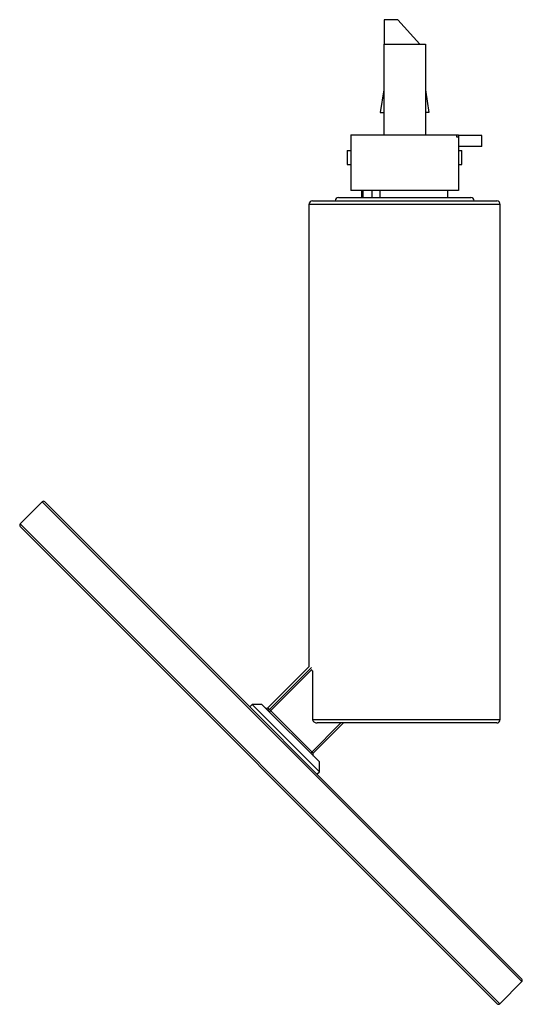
# Paper-space layout '_Derecha' of a CAD drawing. Header units: millimetres. Extents: x -111 to 34, y -81 to 202.
import ezdxf

# ---------------------------------------------------------------- set-up
doc = ezdxf.new("R2010")
doc.units = ezdxf.units.MM

psp = doc.layouts.new('_Derecha')

# ---------------------------------------------------------------- linework, layer by layer
at = {"color": 7, "linetype": 'Continuous', "lineweight": 25}
for p, q in [((-2.1, 202.08), (-5.9, 202.08)), ((-5.9, 202.08), (-5.9, 195)), ((-1.93, 201.99), (-5.9, 201.99)), ((-1.93, 201.99), (4.41, 195)), ((-6, 195), (-6, 169)), ((-6, 195), (6, 195)), ((6, 195), (6, 169)), ((-6, 181.93), (-7, 175.43)), ((6, 181.93), (7, 175.43)), ((-7, 175.43), (-6, 175.43)), ((7, 175.43), (6, 175.43)), ((-15.5, 169), (-15.5, 153)), ((-15.5, 169), (15.5, 169)), ((15.04, 168.32), (15.04, 169)), ((15.5, 168.32), (15.04, 168.32)), ((15.5, 169), (15.5, 153)), ((22.17, 165.62), (22.17, 168.8)), ((-16.5, 164.5), (-16.5, 160.5)), ((-16.5, 164.5), (-15.5, 164.5)), ((15.5, 164.5), (16.5, 164.5)), ((16.5, 160.5), (16.5, 164.5)), ((-16.5, 160.5), (-15.5, 160.5)), ((15.5, 160.5), (16.5, 160.5)), ((15.5, 153), (-15.5, 153)), ((-12.43, 153), (-12.43, 151)), ((-11.93, 151), (-11.93, 153)), ((-9.36, 151), (-9.36, 153)), ((-7.06, 151), (-7.06, 153)), ((12.43, 151), (12.43, 153)), ((-26.5, 150), (26.5, 150)), ((-19, 151), (19, 151)), ((-27.5, 149), (-27.5, 16.13)), ((27.5, 1), (27.5, 149)), ((-104.18, 63.56), (-110.55, 57.2)), ((-103.48, 63.56), (33.7, -73.62)), ((26.63, -80.69), (-110.55, 56.49)), ((-27.5, 16.13), (-39.3, 4.33)), ((-26.72, 15.36), (-38.87, 3.2)), ((-26.46, 15), (-26.72, 15)), ((-26.46, 15), (-26.46, 1)), ((-43.85, 5.35), (-44.55, 4.64)), ((-41.02, 5.35), (-43.85, 5.35)), ((-24.51, -13.99), (-43.85, 5.35)), ((-41.02, 5.35), (-24.51, -11.16)), ((-39.3, 4.33), (-26.28, -8.69)), ((-26.98, -8.69), (-18.3, 0)), ((-17.59, 0), (-26.28, -8.69)), ((26.5, 0), (-25.1, 0)), ((-24.51, -13.99), (-24.51, -11.16)), ((-25.22, -14.69), (-24.51, -13.99)), ((27.34, -80.69), (33.7, -74.32))]:
    psp.add_line(p, q, dxfattribs=at)
at = {"color": 8, "linetype": 'Continuous', "lineweight": 25}
for p, q in [((27.5, 149), (-27.5, 149)), ((33.7, -74.32), (-104.18, 63.56)), ((-110.55, 57.2), (27.34, -80.69)), ((-38.87, 3.9), (-26.82, 15.96)), ((-26.46, 1), (27.5, 1))]:
    psp.add_line(p, q, dxfattribs=at)
at = {"color": 7, "linetype": 'Continuous', "lineweight": 25}
for centre, radius, start, end in [((-2.11, 201.85), 0.227, 38.0124, 88.0626), ((-26.5, 149), 1, 90, 180), ((-19, 150), 1, 90, 180), ((19, 150), 1, 0, 90), ((26.5, 149), 1, 0, 90), ((-103.83, 63.21), 0.5, 45, 135), ((-110.19, 56.85), 0.5, 135, 225), ((-39.65, 4.69), 0.5, 225, 315), ((-39.22, 4.25), 0.495, 225.5766, 315.5652), ((26.5, 1), 1, 270, 0), ((-25.92, -9.04), 0.5, 135, 225), ((33.35, -73.97), 0.5, 315, 45), ((26.98, -80.33), 0.5, 225, 315)]:
    psp.add_arc(centre, radius, start, end, dxfattribs=at)
for points, knots in [([(22.16, 168.8), (22.16, 168.8), (22.15, 168.8), (22.01, 168.8), (21.78, 168.8), (21.35, 168.8), (20.65, 168.8), (19.32, 168.8), (17.58, 168.8), (16.17, 168.8), (15.5, 168.8)], [0, 0, 0, 0, 0.0301206, 0.0652686, 0.1046666, 0.1508735, 0.265021, 0.4037162, 0.7158034, 1, 1, 1, 1]), ([(22.16, 165.62), (22.16, 165.62), (22.15, 165.62), (22.01, 165.62), (21.78, 165.62), (21.35, 165.62), (20.65, 165.62), (19.32, 165.62), (17.58, 165.62), (16.17, 165.62), (15.5, 165.62)], [0, 0, 0, 0, 0.0301206, 0.0652686, 0.1046666, 0.1508735, 0.265021, 0.4037162, 0.7158034, 1, 1, 1, 1]), ([(-26.46, 1), (-26.46, 0.82), (-26.39, 0.65), (-26.19, 0.38), (-26.07, 0.29), (-25.81, 0.14), (-25.67, 0.08), (-25.39, 0.02), (-25.24, 0), (-25.1, 0)], [0, 0, 0, 0, 0.25, 0.25, 0.5, 0.5, 0.75, 0.75, 1, 1, 1, 1])]:
    psp.add_open_spline(points, degree=3, knots=knots, dxfattribs=at)

doc.saveas('drawing.dxf')
